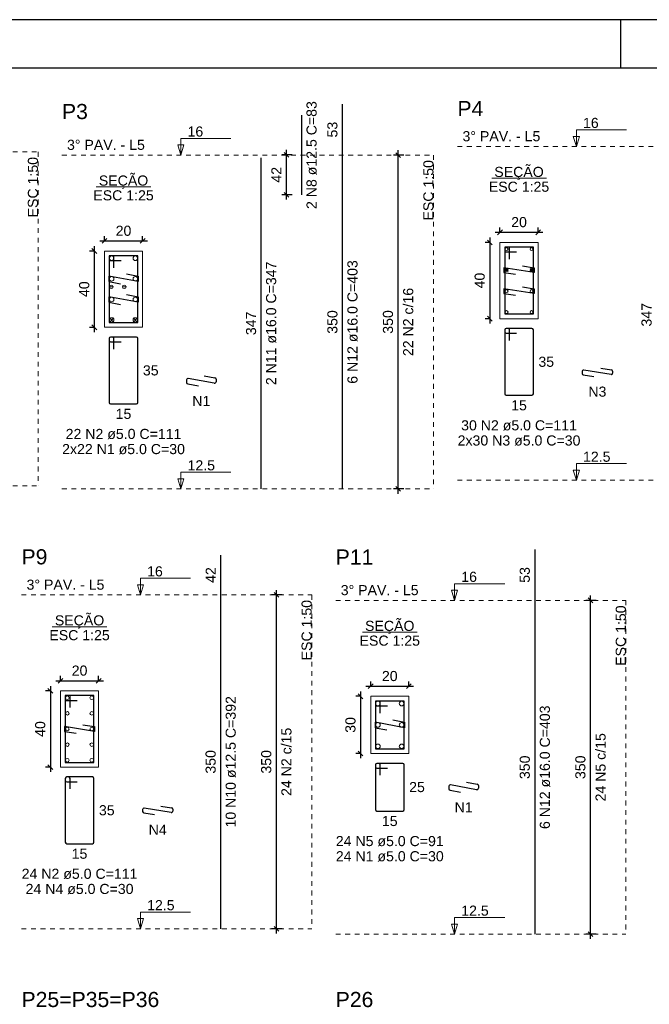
# Model space of a CAD drawing. Header units: millimetres. Extents: x 10 to 1250, y -62 to 528.
# Tile 250 of 256: x 266 to 279, y 352 to 372. Entities that reach past the tile are written whole.
import ezdxf

# ---------------------------------------------------------------- set-up
doc = ezdxf.new("R2010")
doc.units = ezdxf.units.MM
doc.header["$LTSCALE"] = 0.05
doc.linetypes.add('DOT', pattern=[6.35, 0, -6.35])
for name, color, linetype, lineweight in [('Descrição da armadura', 7, 'Continuous', 5), ('DT-Barras na forma', 2, 'Continuous', 30), ('DT-Barras no corte', 5, 'Continuous', 5), ('DT-Barras rebatidas', 2, 'Continuous', 30), ('DT-Cotas', 9, 'Continuous', 5), ('DT-Forma', 5, 'Continuous', 5), ('DT-Pontilhado', 9, 'DOT', 5), ('DT-Textos', 7, 'Continuous', 5), ('DT-Título', 3, 'Continuous', 20), ('Textos armaduras', 7, 'Continuous', 5)]:
    doc.layers.add(name, color=color, linetype=linetype, lineweight=lineweight)
doc.layers.add('FOLHA_PADRÃO', color=7, linetype='Continuous')
doc.styles.add('Arial', font='arial.ttf')
doc.styles.get("Standard").update_dxf_attribs({"font": 'arial.ttf'})
doc.dimstyles.new('UM_25.000000', dxfattribs={"dimtxt": 0.18, "dimasz": 0.1, "dimexe": 0.1, "dimexo": 0.2, "dimgap": 0, "dimtad": 1, "dimtih": 1, "dimtoh": 1, "dimdec": 1, "dimlfac": 25, "dimzin": 0, "dimdsep": 46, "dimtxsty": 'Standard', "dimcen": 0.09, "dimdle": 0.1, "dimadec": 1, "dimazin": 2, "dimtfac": 1, "dimtdec": 4, "dimtofl": 0, "dimtmove": 0, "dimatfit": 3, "dimfxl": 1, "dimtolj": 1, "dimarcsym": 0})
doc.dimstyles.new('UM_50.000000', dxfattribs={"dimtxt": 0.18, "dimasz": 0.1, "dimexe": 0.1, "dimexo": 0.2, "dimgap": 0.1, "dimtad": 1, "dimdec": 1, "dimlfac": 50, "dimzin": 0, "dimdsep": 46, "dimtxsty": 'Standard', "dimblk": 'OBLIQUE', "dimcen": 0.09, "dimdle": 0.1, "dimadec": 1, "dimazin": 2, "dimtfac": 1, "dimtdec": 1, "dimtofl": 0, "dimtmove": 0, "dimatfit": 3, "dimldrblk": 'OBLIQUE', "dimfxl": 1, "dimtolj": 1, "dimarcsym": 1})

# ---------------------------------------------------------------- blocks, each defined once
blk = doc.blocks.new('_Oblique')
at = {"color": 0, "linetype": 'ByBlock', "lineweight": -2}
blk.add_line((-0.5, -0.5), (0.5, 0.5), dxfattribs=at)
blk = doc.blocks.new('*D3542')
at = {"layer": 'Defpoints', "color": 0, "transparency": 16777216}
for p in [(267.599, 367.428), (267.387, 365.828), (267.599, 365.828)]:
    blk.add_point(p, dxfattribs=at)
at = {"layer": 'DT-Cotas', "color": 0, "lineweight": -2, "transparency": 16777216}
for p, q in [((267.387, 367.528), (267.387, 365.728)), ((267.399, 367.428), (267.287, 367.428)), ((267.399, 365.828), (267.287, 365.828))]:
    blk.add_line(p, q, dxfattribs=at)
at = {"layer": 'DT-Cotas', "color": 0, "lineweight": -2, "transparency": 16777216, "xscale": 0.1, "yscale": 0.1, "zscale": 0.1}
for p, rotation in [((267.387, 367.428), 90), ((267.387, 365.828), 270)]:
    blk.add_blockref('_Oblique', p, dxfattribs=dict(at, rotation=rotation))
at = {"layer": 'DT-Cotas', "transparency": 16777216, "insert": (267.176, 366.628), "char_height": 0.2118, "attachment_point": 5, "rotation": 90, "style": 'Arial'}
blk.add_mtext('\\A1;40', dxfattribs=at)
blk = doc.blocks.new('*D3543')
at = {"layer": 'Defpoints', "color": 0, "transparency": 16777216}
for p in [(268.399, 367.64), (267.599, 367.428), (268.399, 367.428)]:
    blk.add_point(p, dxfattribs=at)
at = {"layer": 'DT-Cotas', "color": 0, "lineweight": -2, "transparency": 16777216}
for p, q in [((267.599, 367.628), (267.599, 367.74)), ((268.399, 367.628), (268.399, 367.74)), ((267.499, 367.64), (268.499, 367.64))]:
    blk.add_line(p, q, dxfattribs=at)
at = {"layer": 'DT-Cotas', "color": 0, "lineweight": -2, "transparency": 16777216, "xscale": 0.1, "yscale": 0.1, "zscale": 0.1, "rotation": 180}
blk.add_blockref('_Oblique', (267.599, 367.64), dxfattribs=at)
at = {"layer": 'DT-Cotas', "color": 0, "lineweight": -2, "transparency": 16777216, "xscale": 0.1, "yscale": 0.1, "zscale": 0.1}
blk.add_blockref('_Oblique', (268.399, 367.64), dxfattribs=at)
at = {"layer": 'DT-Cotas', "transparency": 16777216, "insert": (267.999, 367.852), "char_height": 0.2118, "attachment_point": 5, "rotation": 0.0057, "style": 'Arial'}
blk.add_mtext('\\A1;20', dxfattribs=at)
blk = doc.blocks.new('*D3544')
at = {"layer": 'Defpoints', "color": 0, "transparency": 16777216}
for p in [(271.415, 369.447), (271.733, 369.447), (271.733, 368.607)]:
    blk.add_point(p, dxfattribs=at)
at = {"layer": 'DT-Cotas', "color": 0, "lineweight": -2, "transparency": 16777216}
for p, q in [((271.533, 369.447), (271.315, 369.447)), ((271.415, 368.507), (271.415, 369.547)), ((271.533, 368.607), (271.315, 368.607))]:
    blk.add_line(p, q, dxfattribs=at)
at = {"layer": 'DT-Cotas', "color": 0, "lineweight": -2, "transparency": 16777216, "xscale": 0.1, "yscale": 0.1, "zscale": 0.1}
for p, rotation in [((271.415, 369.447), 90), ((271.415, 368.607), 270)]:
    blk.add_blockref('_Oblique', p, dxfattribs=dict(at, rotation=rotation))
at = {"layer": 'DT-Cotas', "transparency": 16777216, "insert": (271.203, 369.027), "char_height": 0.2118, "attachment_point": 5, "rotation": 90, "style": 'Arial'}
blk.add_mtext('\\A1;42', dxfattribs=at)
blk = doc.blocks.new('*D3545')
at = {"layer": 'Defpoints', "color": 0, "transparency": 16777216}
for p in [(273.755, 369.44), (274.073, 369.44), (274.073, 362.44)]:
    blk.add_point(p, dxfattribs=at)
at = {"layer": 'DT-Cotas', "color": 0, "lineweight": -2, "transparency": 16777216}
for p, q in [((273.873, 369.44), (273.655, 369.44)), ((273.755, 362.34), (273.755, 369.54)), ((273.873, 362.44), (273.655, 362.44))]:
    blk.add_line(p, q, dxfattribs=at)
at = {"layer": 'DT-Cotas', "color": 0, "lineweight": -2, "transparency": 16777216, "xscale": 0.1, "yscale": 0.1, "zscale": 0.1}
for p, rotation in [((273.755, 369.44), 90), ((273.755, 362.44), 270)]:
    blk.add_blockref('_Oblique', p, dxfattribs=dict(at, rotation=rotation))
blk = doc.blocks.new('*D3546')
at = {"layer": 'Defpoints', "color": 0, "transparency": 16777216}
for p in [(273.755, 369.44), (274.073, 369.44), (274.073, 362.44)]:
    blk.add_point(p, dxfattribs=at)
at = {"layer": 'DT-Cotas', "color": 0, "lineweight": -2, "transparency": 16777216}
for p, q in [((273.873, 369.44), (273.655, 369.44)), ((273.755, 362.34), (273.755, 369.54)), ((273.873, 362.44), (273.655, 362.44))]:
    blk.add_line(p, q, dxfattribs=at)
at = {"layer": 'DT-Cotas', "color": 0, "lineweight": -2, "transparency": 16777216, "xscale": 0.1, "yscale": 0.1, "zscale": 0.1}
for p, rotation in [((273.755, 369.44), 90), ((273.755, 362.44), 270)]:
    blk.add_blockref('_Oblique', p, dxfattribs=dict(at, rotation=rotation))
blk = doc.blocks.new('*D3547')
at = {"layer": 'Defpoints', "color": 0, "transparency": 16777216}
for p in [(275.887, 367.609), (275.675, 366.009), (275.887, 366.009)]:
    blk.add_point(p, dxfattribs=at)
at = {"layer": 'DT-Cotas', "color": 0, "lineweight": -2, "transparency": 16777216}
for p, q in [((275.687, 367.609), (275.575, 367.609)), ((275.675, 367.709), (275.675, 365.909)), ((275.687, 366.009), (275.575, 366.009))]:
    blk.add_line(p, q, dxfattribs=at)
at = {"layer": 'DT-Cotas', "color": 0, "lineweight": -2, "transparency": 16777216, "xscale": 0.1, "yscale": 0.1, "zscale": 0.1}
for p, rotation in [((275.675, 367.609), 90), ((275.675, 366.009), 270)]:
    blk.add_blockref('_Oblique', p, dxfattribs=dict(at, rotation=rotation))
at = {"layer": 'DT-Cotas', "transparency": 16777216, "insert": (275.463, 366.809), "char_height": 0.2118, "attachment_point": 5, "rotation": 90, "style": 'Arial'}
blk.add_mtext('\\A1;40', dxfattribs=at)
blk = doc.blocks.new('*D3548')
at = {"layer": 'Defpoints', "color": 0, "transparency": 16777216}
for p in [(276.687, 367.821), (275.887, 367.609), (276.687, 367.609)]:
    blk.add_point(p, dxfattribs=at)
at = {"layer": 'DT-Cotas', "color": 0, "lineweight": -2, "transparency": 16777216}
for p, q in [((275.887, 367.809), (275.887, 367.921)), ((276.687, 367.809), (276.687, 367.921)), ((275.787, 367.821), (276.787, 367.821))]:
    blk.add_line(p, q, dxfattribs=at)
at = {"layer": 'DT-Cotas', "color": 0, "lineweight": -2, "transparency": 16777216, "xscale": 0.1, "yscale": 0.1, "zscale": 0.1, "rotation": 180}
blk.add_blockref('_Oblique', (275.887, 367.821), dxfattribs=at)
at = {"layer": 'DT-Cotas', "color": 0, "lineweight": -2, "transparency": 16777216, "xscale": 0.1, "yscale": 0.1, "zscale": 0.1}
blk.add_blockref('_Oblique', (276.687, 367.821), dxfattribs=at)
at = {"layer": 'DT-Cotas', "transparency": 16777216, "insert": (276.287, 368.033), "char_height": 0.2118, "attachment_point": 5, "rotation": 0.0057, "style": 'Arial'}
blk.add_mtext('\\A1;20', dxfattribs=at)
blk = doc.blocks.new('*D3558')
at = {"layer": 'Defpoints', "color": 0, "transparency": 16777216}
for p in [(266.678, 358.205), (266.466, 356.605), (266.678, 356.605)]:
    blk.add_point(p, dxfattribs=at)
at = {"layer": 'DT-Cotas', "color": 0, "lineweight": -2, "transparency": 16777216}
for p, q in [((266.466, 358.305), (266.466, 356.505)), ((266.478, 358.205), (266.366, 358.205)), ((266.478, 356.605), (266.366, 356.605))]:
    blk.add_line(p, q, dxfattribs=at)
at = {"layer": 'DT-Cotas', "color": 0, "lineweight": -2, "transparency": 16777216, "xscale": 0.1, "yscale": 0.1, "zscale": 0.1}
for p, rotation in [((266.466, 358.205), 90), ((266.466, 356.605), 270)]:
    blk.add_blockref('_Oblique', p, dxfattribs=dict(at, rotation=rotation))
at = {"layer": 'DT-Cotas', "transparency": 16777216, "insert": (266.254, 357.405), "char_height": 0.2118, "attachment_point": 5, "rotation": 90, "style": 'Arial'}
blk.add_mtext('\\A1;40', dxfattribs=at)
blk = doc.blocks.new('*D3559')
at = {"layer": 'Defpoints', "color": 0, "transparency": 16777216}
for p in [(267.478, 358.417), (266.678, 358.205), (267.478, 358.205)]:
    blk.add_point(p, dxfattribs=at)
at = {"layer": 'DT-Cotas', "color": 0, "lineweight": -2, "transparency": 16777216}
for p, q in [((266.678, 358.405), (266.678, 358.517)), ((267.478, 358.405), (267.478, 358.517)), ((266.578, 358.417), (267.578, 358.417))]:
    blk.add_line(p, q, dxfattribs=at)
at = {"layer": 'DT-Cotas', "color": 0, "lineweight": -2, "transparency": 16777216, "xscale": 0.1, "yscale": 0.1, "zscale": 0.1, "rotation": 180}
blk.add_blockref('_Oblique', (266.678, 358.417), dxfattribs=at)
at = {"layer": 'DT-Cotas', "color": 0, "lineweight": -2, "transparency": 16777216, "xscale": 0.1, "yscale": 0.1, "zscale": 0.1}
blk.add_blockref('_Oblique', (267.478, 358.417), dxfattribs=at)
at = {"layer": 'DT-Cotas', "transparency": 16777216, "insert": (267.078, 358.629), "char_height": 0.2118, "attachment_point": 5, "rotation": 0.0057, "style": 'Arial'}
blk.add_mtext('\\A1;20', dxfattribs=at)
blk = doc.blocks.new('*D3560')
at = {"layer": 'Defpoints', "color": 0, "transparency": 16777216}
for p in [(271.203, 360.217), (271.521, 360.217), (271.521, 353.217)]:
    blk.add_point(p, dxfattribs=at)
at = {"layer": 'DT-Cotas', "color": 0, "lineweight": -2, "transparency": 16777216}
for p, q in [((271.203, 353.117), (271.203, 360.317)), ((271.321, 360.217), (271.103, 360.217)), ((271.321, 353.217), (271.103, 353.217))]:
    blk.add_line(p, q, dxfattribs=at)
at = {"layer": 'DT-Cotas', "color": 0, "lineweight": -2, "transparency": 16777216, "xscale": 0.1, "yscale": 0.1, "zscale": 0.1}
for p, rotation in [((271.203, 360.217), 90), ((271.203, 353.217), 270)]:
    blk.add_blockref('_Oblique', p, dxfattribs=dict(at, rotation=rotation))
blk = doc.blocks.new('*D3561')
at = {"layer": 'Defpoints', "color": 0, "transparency": 16777216}
for p in [(271.203, 360.217), (271.521, 360.217), (271.521, 353.217)]:
    blk.add_point(p, dxfattribs=at)
at = {"layer": 'DT-Cotas', "color": 0, "lineweight": -2, "transparency": 16777216}
for p, q in [((271.203, 353.117), (271.203, 360.317)), ((271.321, 360.217), (271.103, 360.217)), ((271.321, 353.217), (271.103, 353.217))]:
    blk.add_line(p, q, dxfattribs=at)
at = {"layer": 'DT-Cotas', "color": 0, "lineweight": -2, "transparency": 16777216, "xscale": 0.1, "yscale": 0.1, "zscale": 0.1}
for p, rotation in [((271.203, 360.217), 90), ((271.203, 353.217), 270)]:
    blk.add_blockref('_Oblique', p, dxfattribs=dict(at, rotation=rotation))
blk = doc.blocks.new('*D3562')
at = {"layer": 'Defpoints', "color": 0, "transparency": 16777216}
for p in [(273.178, 358.091), (272.967, 356.891), (273.178, 356.891)]:
    blk.add_point(p, dxfattribs=at)
at = {"layer": 'DT-Cotas', "color": 0, "lineweight": -2, "transparency": 16777216}
for p, q in [((272.978, 358.091), (272.867, 358.091)), ((272.967, 358.191), (272.967, 356.791)), ((272.978, 356.891), (272.867, 356.891))]:
    blk.add_line(p, q, dxfattribs=at)
at = {"layer": 'DT-Cotas', "color": 0, "lineweight": -2, "transparency": 16777216, "xscale": 0.1, "yscale": 0.1, "zscale": 0.1}
for p, rotation in [((272.967, 358.091), 90), ((272.967, 356.891), 270)]:
    blk.add_blockref('_Oblique', p, dxfattribs=dict(at, rotation=rotation))
at = {"layer": 'DT-Cotas', "transparency": 16777216, "insert": (272.755, 357.491), "char_height": 0.2118, "attachment_point": 5, "rotation": 90, "style": 'Arial'}
blk.add_mtext('\\A1;30', dxfattribs=at)
blk = doc.blocks.new('*D3563')
at = {"layer": 'Defpoints', "color": 0, "transparency": 16777216}
for p in [(273.978, 358.303), (273.178, 358.091), (273.978, 358.091)]:
    blk.add_point(p, dxfattribs=at)
at = {"layer": 'DT-Cotas', "color": 0, "lineweight": -2, "transparency": 16777216}
for p, q in [((273.078, 358.303), (274.078, 358.303)), ((273.178, 358.291), (273.178, 358.403)), ((273.978, 358.291), (273.978, 358.403))]:
    blk.add_line(p, q, dxfattribs=at)
at = {"layer": 'DT-Cotas', "color": 0, "lineweight": -2, "transparency": 16777216, "xscale": 0.1, "yscale": 0.1, "zscale": 0.1, "rotation": 180}
blk.add_blockref('_Oblique', (273.178, 358.303), dxfattribs=at)
at = {"layer": 'DT-Cotas', "color": 0, "lineweight": -2, "transparency": 16777216, "xscale": 0.1, "yscale": 0.1, "zscale": 0.1}
blk.add_blockref('_Oblique', (273.978, 358.303), dxfattribs=at)
at = {"layer": 'DT-Cotas', "transparency": 16777216, "insert": (273.578, 358.515), "char_height": 0.2118, "attachment_point": 5, "rotation": 0.0057, "style": 'Arial'}
blk.add_mtext('\\A1;20', dxfattribs=at)
blk = doc.blocks.new('*D3564')
at = {"layer": 'Defpoints', "color": 0, "transparency": 16777216}
for p in [(277.786, 360.103), (278.104, 360.103), (278.104, 353.103)]:
    blk.add_point(p, dxfattribs=at)
at = {"layer": 'DT-Cotas', "color": 0, "lineweight": -2, "transparency": 16777216}
for p, q in [((277.904, 360.103), (277.686, 360.103)), ((277.786, 353.003), (277.786, 360.203)), ((277.904, 353.103), (277.686, 353.103))]:
    blk.add_line(p, q, dxfattribs=at)
at = {"layer": 'DT-Cotas', "color": 0, "lineweight": -2, "transparency": 16777216, "xscale": 0.1, "yscale": 0.1, "zscale": 0.1}
for p, rotation in [((277.786, 360.103), 90), ((277.786, 353.103), 270)]:
    blk.add_blockref('_Oblique', p, dxfattribs=dict(at, rotation=rotation))
blk = doc.blocks.new('*D3565')
at = {"layer": 'Defpoints', "color": 0, "transparency": 16777216}
for p in [(277.786, 360.103), (278.104, 360.103), (278.104, 353.103)]:
    blk.add_point(p, dxfattribs=at)
at = {"layer": 'DT-Cotas', "color": 0, "lineweight": -2, "transparency": 16777216}
for p, q in [((277.904, 360.103), (277.686, 360.103)), ((277.786, 353.003), (277.786, 360.203)), ((277.904, 353.103), (277.686, 353.103))]:
    blk.add_line(p, q, dxfattribs=at)
at = {"layer": 'DT-Cotas', "color": 0, "lineweight": -2, "transparency": 16777216, "xscale": 0.1, "yscale": 0.1, "zscale": 0.1}
for p, rotation in [((277.786, 360.103), 90), ((277.786, 353.103), 270)]:
    blk.add_blockref('_Oblique', p, dxfattribs=dict(at, rotation=rotation))
blk = doc.blocks.new('A2')
at = {"layer": 'FOLHA_PADRÃO', "color": 1, "linetype": 'Continuous'}
for points in [[(0, -42), (59.4, -42), (59.4, 0), (0, 0), (0, -42)], [(20.6, -1.008), (20.6, -0.008)]]:
    blk.add_lwpolyline(points, dxfattribs=at)
at = {"layer": 'FOLHA_PADRÃO', "color": 6, "linetype": 'Continuous'}
blk.add_lwpolyline([(1, -1.008), (58.4, -1.008), (58.4, -41.008), (1, -41.008), (1, -1.008)], dxfattribs=at)

msp = doc.modelspace()

# ---------------------------------------------------------------- linework, layer by layer
at = {"layer": 'DT-Barras na forma'}
for points in [[(276.0866, 367.2589), (276.0866, 367.5089), (275.9866, 367.5089), (275.9866, 366.1089), (276.5866, 366.1089), (276.5866, 367.5089), (275.9866, 367.5089), (275.9866, 367.4089), (276.2366, 367.4089)], [(267.7992, 367.0784), (267.7992, 367.3284), (267.6992, 367.3284), (267.6992, 365.9284), (268.2992, 365.9284), (268.2992, 367.3284), (267.6992, 367.3284), (267.6992, 367.2284), (267.9492, 367.2284)], [(276.3596, 367.1175), (276.6066, 367.0789), (276.6066, 366.9789), (275.9666, 367.0789), (275.9666, 366.9789), (276.2136, 366.9403)], [(268.0615, 366.9493), (268.3072, 366.9028), (268.3072, 366.786), (267.6912, 366.9028), (267.6912, 366.786), (267.9368, 366.7394)], [(268.0615, 366.5173), (268.3072, 366.4708), (268.3072, 366.354), (267.6912, 366.4708), (267.6912, 366.354), (267.9368, 366.3074)], [(276.3596, 366.6775), (276.6066, 366.6389), (276.6066, 366.5389), (275.9666, 366.6389), (275.9666, 366.5389), (276.2136, 366.5003)], [(266.8778, 357.8553), (266.8778, 358.1053), (266.7778, 358.1053), (266.7778, 356.7053), (267.3778, 356.7053), (267.3778, 358.1053), (266.7778, 358.1053), (266.7778, 358.0053), (267.0278, 358.0053)], [(273.3784, 357.7409), (273.3784, 357.9909), (273.2784, 357.9909), (273.2784, 356.9909), (273.8784, 356.9909), (273.8784, 357.9909), (273.2784, 357.9909), (273.2784, 357.8909), (273.5284, 357.8909)], [(267.1459, 357.4944), (267.3928, 357.4553), (267.3928, 357.3553), (266.7628, 357.4553), (266.7628, 357.3553), (267.0097, 357.3161)], [(273.6408, 357.5959), (273.8864, 357.5493), (273.8864, 357.4325), (273.2704, 357.5493), (273.2704, 357.4325), (273.516, 357.3859)]]:
    msp.add_lwpolyline(points, dxfattribs=at)
at = {"layer": 'DT-Barras no corte'}
for p, q in [((275.9966, 366.9989), (276.0566, 367.0589)), ((275.9966, 367.0589), (276.0566, 366.9989)), ((276.5166, 366.9989), (276.5766, 367.0589)), ((276.5166, 367.0589), (276.5766, 366.9989)), ((267.6992, 366.6767), (267.7892, 366.6767)), ((267.9692, 366.6767), (268.0592, 366.6767)), ((267.7032, 365.9324), (267.7992, 366.0284)), ((267.7032, 366.0284), (267.7992, 365.9324)), ((268.1992, 365.9324), (268.2952, 366.0284)), ((268.1992, 366.0284), (268.2952, 365.9324))]:
    msp.add_line(p, q, dxfattribs=at)
for centre, radius in [((267.7512, 367.2764), 0.048), ((268.2472, 367.2764), 0.048), ((276.0266, 367.4689), 0.03), ((276.5466, 367.4689), 0.03), ((267.7512, 366.8444), 0.048), ((268.2472, 366.8444), 0.048), ((276.0266, 367.0289), 0.03), ((276.5466, 367.0289), 0.03), ((267.7442, 366.6767), 0.0375), ((268.0142, 366.6767), 0.0375), ((276.0266, 366.5889), 0.03), ((276.5466, 366.5889), 0.03), ((267.7512, 366.4124), 0.048), ((268.2472, 366.4124), 0.048), ((276.0266, 366.1489), 0.03), ((276.5466, 366.1489), 0.03), ((267.7512, 365.9804), 0.048), ((268.2472, 365.9804), 0.048), ((266.8228, 358.0603), 0.0375), ((267.3328, 358.0603), 0.0375), ((273.3304, 357.9389), 0.048), ((273.8264, 357.9389), 0.048), ((266.8228, 357.7328), 0.0375), ((267.3328, 357.7328), 0.0375), ((266.8228, 357.4053), 0.0375), ((267.3328, 357.4053), 0.0375), ((273.3304, 357.4909), 0.048), ((273.8264, 357.4909), 0.048), ((266.8228, 357.0778), 0.0375), ((267.3328, 357.0778), 0.0375), ((273.3304, 357.0429), 0.048), ((273.8264, 357.0429), 0.048), ((266.8228, 356.7503), 0.0375), ((267.3328, 356.7503), 0.0375)]:
    msp.add_circle(centre, radius, dxfattribs=at)
at = {"layer": 'DT-Barras rebatidas'}
for p, q in [((272.5901, 369.4405), (272.5901, 370.5079)), ((271.7329, 368.6065), (271.7329, 370.2744)), ((270.8857, 362.4405), (270.8857, 369.3825)), ((272.5901, 362.4405), (272.5901, 369.4405)), ((275.9866, 365.773), (275.9866, 364.433)), ((275.9866, 365.773), (275.9866, 365.733)), ((276.0566, 365.803), (276.0166, 365.803)), ((276.5566, 365.803), (276.0166, 365.803)), ((276.0166, 365.703), (276.2366, 365.703)), ((276.0866, 365.553), (276.0866, 365.773)), ((276.5866, 364.433), (276.5866, 365.773)), ((267.6992, 365.5925), (267.6992, 364.2525)), ((267.6992, 365.5925), (267.6992, 365.5525)), ((267.7692, 365.6225), (267.7292, 365.6225)), ((268.2692, 365.6225), (267.7292, 365.6225)), ((267.7292, 365.5225), (267.9492, 365.5225)), ((267.7992, 365.3725), (267.7992, 365.5925)), ((268.2992, 364.2525), (268.2992, 365.5925)), ((277.6087, 364.898), (277.6087, 364.8587)), ((277.6341, 364.8291), (277.8557, 364.7944)), ((278.2141, 364.8384), (277.6433, 364.9276)), ((278.0017, 364.9716), (278.2233, 364.937)), ((278.2487, 364.9074), (278.2487, 364.8681)), ((269.3212, 364.7286), (269.3212, 364.6729)), ((269.3456, 364.6434), (269.5669, 364.6015)), ((269.9016, 364.6548), (269.3568, 364.7581)), ((269.6916, 364.8114), (269.9128, 364.7695)), ((269.9372, 364.74), (269.9372, 364.6843)), ((267.7292, 364.2225), (268.2692, 364.2225)), ((276.0166, 364.403), (276.5566, 364.403)), ((276.6216, 360.103), (276.6216, 361.1705)), ((270.0385, 360.2174), (270.0385, 361.0513)), ((270.0385, 353.2174), (270.0385, 360.2174)), ((276.6216, 353.103), (276.6216, 360.103)), ((273.2784, 356.655), (273.2784, 355.715)), ((273.2784, 356.655), (273.2784, 356.615)), ((273.3484, 356.685), (273.3084, 356.685)), ((273.8484, 356.685), (273.3084, 356.685)), ((273.3084, 356.585), (273.5284, 356.585)), ((273.3784, 356.435), (273.3784, 356.655)), ((273.8784, 355.715), (273.8784, 356.655)), ((266.7778, 356.3694), (266.7778, 355.0294)), ((266.7778, 356.3694), (266.7778, 356.3294)), ((266.8478, 356.3994), (266.8078, 356.3994)), ((267.3478, 356.3994), (266.8078, 356.3994)), ((266.8778, 356.1494), (266.8778, 356.3694)), ((267.3778, 355.0294), (267.3778, 356.3694)), ((266.8078, 356.2994), (267.0278, 356.2994)), ((274.818, 356.2072), (274.818, 356.1515)), ((275.3984, 356.1334), (274.8536, 356.2367)), ((275.1884, 356.29), (275.4096, 356.248)), ((275.434, 356.2186), (275.434, 356.1628)), ((274.8424, 356.122), (275.0636, 356.08)), ((268.9952, 355.6549), (268.4346, 355.7438)), ((268.783, 355.7885), (269.0046, 355.7534)), ((268.3999, 355.7142), (268.3999, 355.675)), ((268.4252, 355.6453), (268.6468, 355.6102)), ((269.0299, 355.7237), (269.0299, 355.6845)), ((273.3084, 355.685), (273.8484, 355.685)), ((266.8078, 354.9994), (267.3478, 354.9994))]:
    msp.add_line(p, q, dxfattribs=at)
for centre, start, end in [((276.0166, 365.773), 90, 180), ((276.0166, 365.773), 90, 180), ((276.0166, 365.733), 180, 270), ((276.0566, 365.773), 0, 90), ((276.5566, 365.773), 0, 90), ((267.7292, 365.5925), 90, 180), ((267.7292, 365.5925), 90, 180), ((267.7292, 365.5525), 180, 270), ((267.7692, 365.5925), 0, 90), ((268.2692, 365.5925), 0, 90), ((277.6387, 364.898), 81.11934, 180), ((277.6387, 364.8587), 180, 261.11934), ((278.2187, 364.8681), 261.11934, 0), ((278.2187, 364.9074), 0, 81.11934), ((269.3512, 364.7286), 79.26358, 180), ((269.3512, 364.6729), 180, 259.26358), ((269.9072, 364.6843), 259.26358, 0), ((269.9072, 364.74), 0, 79.26358), ((276.0166, 364.433), 180, 270), ((276.5566, 364.433), 270, 0), ((267.7292, 364.2525), 180, 270), ((268.2692, 364.2525), 270, 0), ((273.3084, 356.655), 90, 180), ((273.3084, 356.655), 90, 180), ((273.3084, 356.615), 180, 270), ((273.3484, 356.655), 0, 90), ((273.8484, 356.655), 0, 90), ((266.8078, 356.3694), 90, 180), ((266.8078, 356.3694), 90, 180), ((266.8478, 356.3694), 0, 90), ((267.3478, 356.3694), 0, 90), ((266.8078, 356.3294), 180, 270), ((274.848, 356.2072), 79.26358, 180), ((275.404, 356.1628), 259.26358, 0), ((275.404, 356.2186), 0, 79.26358), ((274.848, 356.1515), 180, 259.26358), ((268.4299, 355.7142), 80.98068, 180), ((268.9999, 355.7237), 0, 80.98068), ((268.4299, 355.675), 180, 260.98068), ((268.9999, 355.6845), 260.98068, 0), ((273.3084, 355.715), 180, 270), ((273.8484, 355.715), 270, 0), ((266.8078, 355.0294), 180, 270), ((267.3478, 355.0294), 270, 0)]:
    msp.add_arc(centre, 0.03, start, end, dxfattribs=at)
at = {"layer": 'DT-Forma'}
for points in [[(275.8866, 366.0089), (276.6866, 366.0089), (276.6866, 367.6089), (275.8866, 367.6089), (275.8866, 366.0089)], [(267.5992, 365.8284), (268.3992, 365.8284), (268.3992, 367.4284), (267.5992, 367.4284), (267.5992, 365.8284)], [(266.6778, 356.6053), (267.4778, 356.6053), (267.4778, 358.2053), (266.6778, 358.2053), (266.6778, 356.6053)], [(273.1784, 356.8909), (273.9784, 356.8909), (273.9784, 358.0909), (273.1784, 358.0909), (273.1784, 356.8909)]]:
    msp.add_lwpolyline(points, close=True, dxfattribs=at)
at = {"layer": 'DT-Pontilhado', "ltscale": 0.2}
for p, q in [((274.9963, 369.621), (281.9266, 369.621)), ((259.2785, 369.5067), (266.2088, 369.5067)), ((266.2088, 369.5067), (266.2088, 362.5067)), ((266.7088, 369.4405), (274.4963, 369.4405)), ((274.4963, 369.4405), (274.4963, 362.4405)), ((274.9963, 362.621), (281.9266, 362.621)), ((259.2785, 362.5067), (266.2088, 362.5067)), ((266.7088, 362.4405), (274.4963, 362.4405)), ((265.8616, 360.2174), (271.9447, 360.2174)), ((271.9447, 360.2174), (271.9447, 353.2174)), ((272.4447, 360.103), (278.5278, 360.103)), ((278.5278, 360.103), (278.5278, 353.103)), ((265.8616, 353.2174), (271.9447, 353.2174)), ((272.4447, 353.103), (278.5278, 353.103))]:
    msp.add_line(p, q, dxfattribs=at)
at = {"layer": 'DT-Textos'}
for p, q in [((275.7144, 368.9539), (276.8589, 368.9539)), ((267.4269, 368.7733), (268.5714, 368.7733)), ((266.5056, 359.5502), (267.65, 359.5502)), ((273.0062, 359.4358), (274.1506, 359.4358))]:
    msp.add_line(p, q, dxfattribs=at)
for points in [[(269.2003, 369.4405), (269.2638, 369.6523), (269.1368, 369.6523), (269.2003, 369.4405), (269.2003, 369.7905), (270.2503, 369.7905)], [(277.4878, 369.621), (277.5513, 369.8328), (277.4243, 369.8328), (277.4878, 369.621), (277.4878, 369.971), (278.5378, 369.971)], [(277.4878, 362.621), (277.5513, 362.8328), (277.4243, 362.8328), (277.4878, 362.621), (277.4878, 362.971), (278.5378, 362.971)], [(269.2003, 362.4405), (269.2638, 362.6523), (269.1368, 362.6523), (269.2003, 362.4405), (269.2003, 362.7905), (270.2503, 362.7905)], [(268.3531, 360.2174), (268.4166, 360.4292), (268.2896, 360.4292), (268.3531, 360.2174), (268.3531, 360.5674), (269.4031, 360.5674)], [(274.9362, 360.103), (274.9997, 360.3148), (274.8727, 360.3148), (274.9362, 360.103), (274.9362, 360.453), (275.9862, 360.453)], [(268.3531, 353.2174), (268.4166, 353.4292), (268.2896, 353.4292), (268.3531, 353.2174), (268.3531, 353.5674), (269.4031, 353.5674)], [(274.9362, 353.103), (274.9997, 353.3148), (274.8727, 353.3148), (274.9362, 353.103), (274.9362, 353.453), (275.9862, 353.453)]]:
    msp.add_lwpolyline(points, dxfattribs=at)

# ---------------------------------------------------------------- block references
msp.add_blockref('A2', (257.82, 372.2791))

# ---------------------------------------------------------------- texts
at = {"layer": 'Descrição da armadura', "linetype": 'Continuous', "char_height": 0.2118, "attachment_point": 8, "rotation": 90, "line_spacing_factor": 0.798, "style": 'Arial'}
for s, insert, width in [('2 N8 ø12.5 C=83', (272.0506, 369.4405), 4.534748), ('2 N11 ø16.0 C=347', (271.2034, 365.9115), 5.194653), ('6 N12 ø16.0 C=403', (272.9078, 365.9405), 5.194653), ('22 N2 c/16', (274.0727, 365.9405), 2.869342), ('10 N10 ø12.5 C=392', (270.3562, 356.7174), 5.524605), ('6 N12 ø16.0 C=403', (276.9393, 356.603), 5.194653), ('24 N2 c/15', (271.5211, 356.7174), 2.869342), ('24 N5 c/15', (278.1042, 356.603), 2.869342)]:
    msp.add_mtext(s, dxfattribs=dict(at, insert=insert, width=width))
at = {"layer": 'Descrição da armadura', "linetype": 'Continuous', "char_height": 0.2118, "attachment_point": 8, "line_spacing_factor": 0.798, "style": 'Arial'}
for s, insert, width in [('N3', (277.9287, 364.3708), 0.758398), ('N1', (269.6292, 364.1779), 0.758398), ('30 N2 ø5.0 C=111', (276.2866, 363.6617), 4.8647), ('22 N2 ø5.0 C=111', (267.9992, 363.4812), 4.8647), ('2x30 N3 ø5.0 C=30', (276.2866, 363.344), 5.097485), ('2x22 N1 ø5.0 C=30', (267.9992, 363.1635), 5.097485), ('N1', (275.126, 355.6564), 0.758398), ('N4', (268.7149, 355.1866), 0.758398), ('24 N5 ø5.0 C=91', (273.5784, 354.9437), 4.534748), ('24 N1 ø5.0 C=30', (273.5784, 354.626), 4.478645), ('24 N2 ø5.0 C=111', (267.0778, 354.2581), 4.8647), ('24 N4 ø5.0 C=30', (267.0778, 353.9404), 4.478645)]:
    msp.add_mtext(s, dxfattribs=dict(at, insert=insert, width=width))
at = {"layer": 'DT-Cotas', "linetype": 'Continuous', "char_height": 0.2118, "width": 0.989858, "attachment_point": 8, "rotation": 90, "line_spacing_factor": 0.798, "style": 'Arial'}
for insert in [(273.6491, 365.9405), (271.0975, 356.7174), (277.6806, 356.603)]:
    msp.add_mtext('350', dxfattribs=dict(at, insert=insert))
at = {"layer": 'DT-Textos', "char_height": 0.2118, "attachment_point": 7, "line_spacing_factor": 0.798, "style": 'Arial'}
for s, insert, width in [('16', (277.6278, 370.006), 0.651741), ('16', (269.3403, 369.8255), 0.651741), ('12.5', (277.6278, 363.006), 1.140404), ('12.5', (269.3403, 362.8255), 1.140404), ('16', (268.4931, 360.6024), 0.651741), ('16', (275.0762, 360.488), 0.651741), ('12.5', (268.4931, 353.6024), 1.140404), ('12.5', (275.0762, 353.488), 1.140404)]:
    msp.add_mtext(s, dxfattribs=dict(at, insert=insert, width=width))
at = {"layer": 'DT-Textos', "linetype": 'Continuous', "char_height": 0.2118, "line_spacing_factor": 0.798, "style": 'Arial'}
for s, insert, width, attachment_point in [('3%%d PAV. - L5', (275.1022, 369.7269), 3.210354, 7), ('3%%d PAV. - L5', (266.8147, 369.5464), 3.210354, 7), ('SEÇÃO', (276.2865, 368.9161), 2.051353, 8), ('SEÇÃO', (267.9995, 368.7351), 2.051353, 8), ('ESC 1:25', (267.9992, 368.4874), 2.507973, 8), ('ESC 1:25', (276.2866, 368.6679), 2.507973, 8), ('3%%d PAV. - L5', (265.9675, 360.3233), 3.210354, 7), ('3%%d PAV. - L5', (272.5506, 360.2089), 3.210354, 7), ('SEÇÃO', (267.0779, 359.5125), 2.051353, 8), ('SEÇÃO', (273.5779, 359.3975), 2.051353, 8), ('ESC 1:25', (267.0778, 359.2643), 2.507973, 8), ('ESC 1:25', (273.5784, 359.1499), 2.507973, 8)]:
    msp.add_mtext(s, dxfattribs=dict(at, insert=insert, width=width, attachment_point=attachment_point))
at = {"layer": 'DT-Textos', "linetype": 'Continuous', "char_height": 0.2118, "width": 2.507973, "attachment_point": 9, "rotation": 90, "line_spacing_factor": 0.798, "style": 'Arial'}
for insert in [(266.2088, 369.4008), (274.4963, 369.3346), (271.9447, 360.1115), (278.5278, 359.9971)]:
    msp.add_mtext('ESC 1:50', dxfattribs=dict(at, insert=insert))
at = {"layer": 'DT-Título', "linetype": 'Continuous', "char_height": 0.3177, "attachment_point": 7, "line_spacing_factor": 0.798, "style": 'Arial'}
for s, insert, width in [('P3', (266.7088, 370.1902), 1.194477), ('P4', (274.9963, 370.2564), 1.194477), ('P9', (265.8616, 360.8528), 1.194477), ('P11', (272.4447, 360.8528), 1.737595), ('P25=P35=P36', (265.8616, 351.5702), 6.353378), ('P26', (272.4447, 351.5702), 1.737595)]:
    msp.add_mtext(s, dxfattribs=dict(at, insert=insert, width=width))
at = {"layer": 'Textos armaduras', "linetype": 'Continuous', "char_height": 0.2118, "attachment_point": 7, "rotation": 90, "line_spacing_factor": 0.798, "style": 'Arial'}
for s, insert, width in [('53', (272.4842, 369.8092), 0.659905), ('347', (279.0673, 365.8446), 0.989858), ('347', (270.7798, 365.664), 0.989858), ('350', (272.4842, 365.693), 0.989858), ('42', (269.9326, 360.4693), 0.659905), ('53', (276.5157, 360.4718), 0.659905), ('350', (269.9326, 356.4699), 0.989858), ('350', (276.5157, 356.3556), 0.989858)]:
    msp.add_mtext(s, dxfattribs=dict(at, insert=insert, width=width))
at = {"layer": 'Textos armaduras', "linetype": 'Continuous', "char_height": 0.2118, "width": 0.659905, "attachment_point": 7, "line_spacing_factor": 0.798, "style": 'Arial'}
for s, insert in [('35', (276.6925, 364.9971)), ('35', (268.4051, 364.8166)), ('15', (276.1217, 364.0853)), ('15', (267.8342, 363.9048)), ('25', (273.9843, 356.0791)), ('35', (267.4837, 355.5935)), ('15', (273.4134, 355.3673)), ('15', (266.9128, 354.6817))]:
    msp.add_mtext(s, dxfattribs=dict(at, insert=insert))

# ---------------------------------------------------------------- dimensions: what is measured, and where the dimension line sits
at = {"layer": 'DT-Cotas'}
for base, p1, p2, dimstyle, override, picture, middle in [((271.4152, 369.4465), (271.7329, 368.6065), (271.7329, 369.4465), 'UM_50.000000', {"dimtxt": 0.2118, "dimasz": 0.1, "dimexe": 0.1, "dimexo": 0.2, "dimtad": 1, "dimtih": 0, "dimtoh": 0, "dimdec": 1, "dimlfac": 50, "dimzin": 8, "dimtxsty": 'Arial', "dimblk": 'Oblique', "dimblk1": 'Oblique', "dimblk2": 'Oblique', "dimsah": 1, "dimdle": 0.1, "dimse1": 0, "dimse2": 0, "dimclrt": 256, "dimadec": 1, "dimazin": 3, "dimtmove": 2, "dimldrblk": 'Oblique'}, '*D3544', (271.2034, 369.0265)), ((267.3874, 365.8284), (267.5992, 367.4284), (267.5992, 365.8284), 'UM_25.000000', {"dimtxt": 0.2118, "dimasz": 0.1, "dimexe": 0.1, "dimexo": 0.2, "dimtad": 1, "dimtih": 0, "dimtoh": 0, "dimdec": 1, "dimlfac": 25, "dimzin": 8, "dimtxsty": 'Arial', "dimblk": 'Oblique', "dimblk1": 'Oblique', "dimblk2": 'Oblique', "dimsah": 1, "dimdle": 0.1, "dimse1": 0, "dimse2": 0, "dimclrt": 256, "dimadec": 1, "dimazin": 3, "dimtmove": 2, "dimldrblk": 'Oblique'}, '*D3542', (267.1756, 366.6284)), ((275.6748, 366.0089), (275.8866, 367.6089), (275.8866, 366.0089), 'UM_25.000000', {"dimtxt": 0.2118, "dimasz": 0.1, "dimexe": 0.1, "dimexo": 0.2, "dimtad": 1, "dimtih": 0, "dimtoh": 0, "dimdec": 1, "dimlfac": 25, "dimzin": 8, "dimtxsty": 'Arial', "dimblk": 'Oblique', "dimblk1": 'Oblique', "dimblk2": 'Oblique', "dimsah": 1, "dimdle": 0.1, "dimse1": 0, "dimse2": 0, "dimclrt": 256, "dimadec": 1, "dimazin": 3, "dimtmove": 2, "dimldrblk": 'Oblique'}, '*D3547', (275.463, 366.8089)), ((266.466, 356.6053), (266.6778, 358.2053), (266.6778, 356.6053), 'UM_25.000000', {"dimtxt": 0.2118, "dimasz": 0.1, "dimexe": 0.1, "dimexo": 0.2, "dimtad": 1, "dimtih": 0, "dimtoh": 0, "dimdec": 1, "dimlfac": 25, "dimzin": 8, "dimtxsty": 'Arial', "dimblk": 'Oblique', "dimblk1": 'Oblique', "dimblk2": 'Oblique', "dimsah": 1, "dimdle": 0.1, "dimse1": 0, "dimse2": 0, "dimclrt": 256, "dimadec": 1, "dimazin": 3, "dimtmove": 2, "dimldrblk": 'Oblique'}, '*D3558', (266.2542, 357.4053)), ((272.9666, 356.8909), (273.1784, 358.0909), (273.1784, 356.8909), 'UM_25.000000', {"dimtxt": 0.2118, "dimasz": 0.1, "dimexe": 0.1, "dimexo": 0.2, "dimtad": 1, "dimtih": 0, "dimtoh": 0, "dimdec": 1, "dimlfac": 25, "dimzin": 8, "dimtxsty": 'Arial', "dimblk": 'Oblique', "dimblk1": 'Oblique', "dimblk2": 'Oblique', "dimsah": 1, "dimdle": 0.1, "dimse1": 0, "dimse2": 0, "dimclrt": 256, "dimadec": 1, "dimazin": 3, "dimtmove": 2, "dimldrblk": 'Oblique'}, '*D3562', (272.7548, 357.4909))]:
    dim = msp.add_linear_dim(base=base, p1=p1, p2=p2, angle=90, dimstyle=dimstyle, override=override, dxfattribs=at)
    dim.commit()
    dim.dimension.update_dxf_attribs({"geometry": picture, "text_midpoint": middle, "dimtype": 160, "text_rotation": 90})
for base, p1, p2, picture, middle in [((273.755, 369.4405), (274.0727, 362.4405), (274.0727, 369.4405), '*D3545', (273.5432, 365.9405)), ((273.755, 369.4405), (274.0727, 362.4405), (274.0727, 369.4405), '*D3546', (273.5432, 365.9405)), ((271.2034, 360.2174), (271.5211, 353.2174), (271.5211, 360.2174), '*D3560', (270.9916, 356.7174)), ((271.2034, 360.2174), (271.5211, 353.2174), (271.5211, 360.2174), '*D3561', (270.9916, 356.7174)), ((277.7865, 360.103), (278.1042, 353.103), (278.1042, 360.103), '*D3564', (277.5747, 356.603)), ((277.7865, 360.103), (278.1042, 353.103), (278.1042, 360.103), '*D3565', (277.5747, 356.603))]:
    dim = msp.add_linear_dim(base=base, p1=p1, p2=p2, angle=90, text=' ', dimstyle='UM_50.000000', override={"dimtxt": 0.2118, "dimasz": 0.1, "dimexe": 0.1, "dimexo": 0.2, "dimtad": 1, "dimtih": 0, "dimtoh": 0, "dimdec": 1, "dimlfac": 50, "dimzin": 8, "dimtxsty": 'Arial', "dimblk": 'Oblique', "dimblk1": 'Oblique', "dimblk2": 'Oblique', "dimsah": 1, "dimdle": 0.1, "dimse1": 0, "dimse2": 0, "dimclrt": 256, "dimadec": 1, "dimazin": 3, "dimtmove": 2, "dimldrblk": 'Oblique'}, dxfattribs=at)
    dim.commit()
    dim.dimension.update_dxf_attribs({"geometry": picture, "text_midpoint": middle, "dimtype": 160, "text_rotation": 90})
for base, p1, p2, picture, middle in [((276.6866, 367.8207), (275.8866, 367.6089), (276.6866, 367.6089), '*D3548', (276.2866, 368.0325)), ((268.3992, 367.6402), (267.5992, 367.4284), (268.3992, 367.4284), '*D3543', (267.9992, 367.852)), ((267.4778, 358.4171), (266.6778, 358.2053), (267.4778, 358.2053), '*D3559', (267.0778, 358.6289)), ((273.9784, 358.3027), (273.1784, 358.0909), (273.9784, 358.0909), '*D3563', (273.5784, 358.5145))]:
    dim = msp.add_linear_dim(base=base, p1=p1, p2=p2, dimstyle='UM_25.000000', override={"dimtxt": 0.2118, "dimasz": 0.1, "dimexe": 0.1, "dimexo": 0.2, "dimtad": 1, "dimtih": 0, "dimtoh": 0, "dimdec": 1, "dimlfac": 25, "dimzin": 8, "dimtxsty": 'Arial', "dimblk": 'Oblique', "dimblk1": 'Oblique', "dimblk2": 'Oblique', "dimsah": 1, "dimdle": 0.1, "dimse1": 0, "dimse2": 0, "dimclrt": 256, "dimadec": 1, "dimazin": 3, "dimtmove": 2, "dimldrblk": 'Oblique'}, dxfattribs=at)
    dim.commit()
    dim.dimension.update_dxf_attribs({"geometry": picture, "text_midpoint": middle, "dimtype": 160, "text_rotation": 0.00573})

doc.saveas('drawing.dxf')
